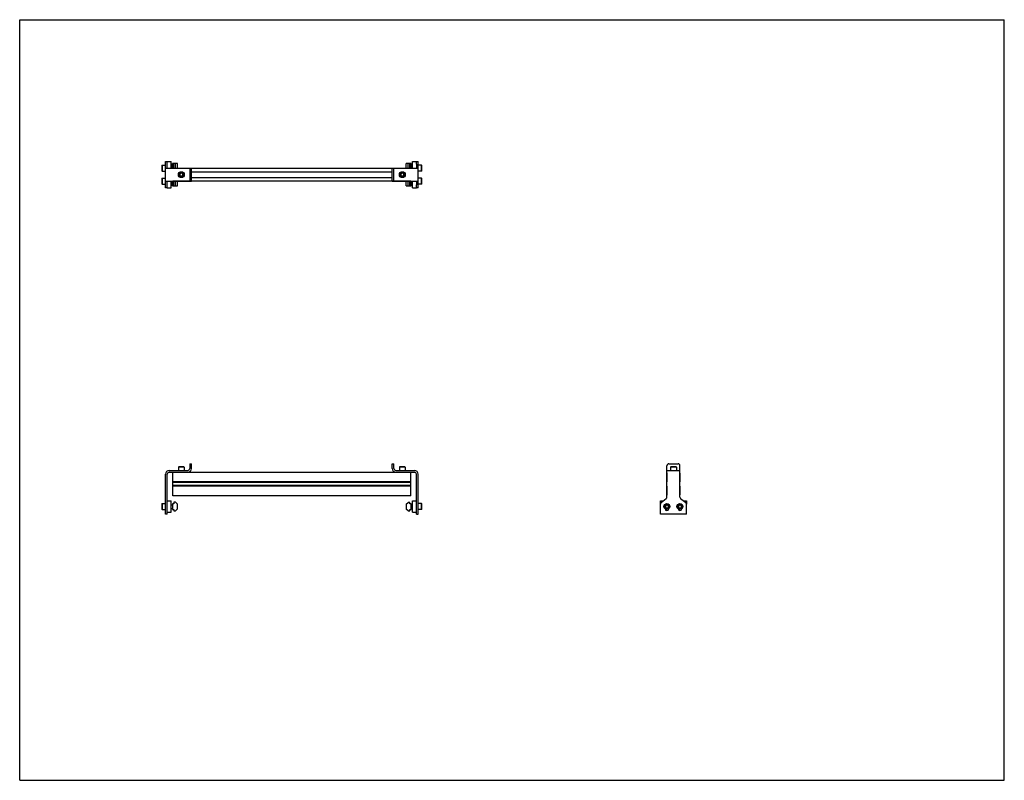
# Model space of a CAD drawing. Header units: inches. Extents: x 0 to 66, y 0 to 51.
import ezdxf

# ---------------------------------------------------------------- set-up
doc = ezdxf.new("R2010")
doc.units = ezdxf.units.IN
doc.header["$LTSCALE"] = 3.63
doc.header["$MEASUREMENT"] = 0
doc.layers.get('0').update_dxf_attribs({"linetype": 'CONTINUOUS'})
for name, color, linetype in [('200626M_1_BL3', 7, 'CONTINUOUS'), ('200626M_1_BL8', 7, 'CONTINUOUS'), ('201937_1_BL1', 7, 'CONTINUOUS'), ('201937_1_BL6', 7, 'CONTINUOUS'), ('202444_1_BL2', 7, 'CONTINUOUS'), ('202444_1_BL7', 7, 'CONTINUOUS'), ('207135_WW_207135_16_1_BL4', 7, 'CONTINUOUS'), ('9206XXM_920614M_1_BL10', 7, 'CONTINUOUS'), ('9206XXM_920614M_1_BL5', 7, 'CONTINUOUS'), ('9206XXM_920620M_1_BL0', 7, 'CONTINUOUS'), ('9206XXM_920620M_1_BL11', 7, 'CONTINUOUS'), ('9206XXM_920620M_1_BL12', 7, 'CONTINUOUS'), ('9206XXM_920620M_1_BL9', 7, 'CONTINUOUS')]:
    doc.layers.add(name, color=color, linetype=linetype)

# ---------------------------------------------------------------- blocks, each defined once
blk = doc.blocks.new('9206XXM_920620M_1_BL0', base_point=(9.888, 29.264))
at = {"layer": '9206XXM_920620M_1_BL0', "color": 7, "linetype": 'CONTINUOUS'}
for p, q in [((9.536, 40.351), (9.556, 40.37)), ((9.536, 40.351), (9.536, 39.996)), ((9.556, 40.37), (9.556, 39.977)), ((9.556, 40.37), (9.773, 40.37)), ((9.536, 39.996), (9.556, 39.977)), ((9.556, 39.977), (9.773, 39.977)), ((10.143, 40.055), (10.239, 40.055)), ((9.536, 18.532), (9.556, 18.551)), ((9.536, 18.532), (9.536, 18.177)), ((9.556, 18.551), (9.556, 18.158)), ((9.556, 18.551), (9.773, 18.551)), ((9.536, 18.177), (9.556, 18.158)), ((9.556, 18.158), (9.773, 18.158)), ((10.143, 18.473), (10.239, 18.473)), ((10.143, 18.236), (10.239, 18.236))]:
    blk.add_line(p, q, dxfattribs=at)
blk = doc.blocks.new('201937_1_BL1', base_point=(10.645, 29.665))
at = {"layer": '201937_1_BL1', "color": 7, "linetype": 'CONTINUOUS'}
for p, q in [((9.773, 39.736), (9.773, 41.486)), ((9.773, 41.486), (9.893, 41.486)), ((9.773, 41.048), (11.518, 41.048)), ((9.893, 41.048), (9.893, 41.302)), ((11.398, 41.048), (11.398, 40.173)), ((11.518, 40.173), (11.518, 41.048)), ((9.773, 40.173), (11.518, 40.173)), ((9.893, 39.736), (9.773, 39.736)), ((9.893, 39.92), (9.893, 40.173)), ((11.398, 21.222), (11.398, 20.902)), ((11.398, 21.222), (11.518, 21.222)), ((11.518, 20.902), (11.518, 21.222)), ((9.773, 17.844), (9.773, 20.532)), ((9.893, 18.729), (9.893, 20.532)), ((10.018, 20.777), (11.273, 20.777)), ((10.018, 20.657), (11.273, 20.657)), ((9.893, 17.844), (9.893, 18.52)), ((9.893, 17.844), (9.773, 17.844))]:
    blk.add_line(p, q, dxfattribs=at)
for centre, radius, start, end in [((10.018, 20.532), 0.245, 90, 180), ((10.018, 20.532), 0.125, 90, 180), ((11.273, 20.902), 0.245, 270, 360), ((11.273, 20.902), 0.125, 270, 360)]:
    blk.add_arc(centre, radius, start, end, dxfattribs=at)
blk = doc.blocks.new('202444_1_BL2', base_point=(10.018, 29.733))
at = {"layer": '202444_1_BL2', "color": 7, "linetype": 'CONTINUOUS'}
for p, q in [((9.893, 41.302), (9.893, 41.486)), ((9.893, 41.486), (10.143, 41.486)), ((10.143, 41.048), (10.143, 41.486)), ((9.893, 39.736), (9.893, 39.92)), ((9.893, 39.736), (10.143, 39.736)), ((10.143, 39.736), (10.143, 40.173)), ((9.893, 17.979), (9.893, 18.729)), ((9.893, 18.729), (10.143, 18.729)), ((10.143, 17.979), (10.143, 18.729)), ((9.893, 17.979), (10.143, 17.979))]:
    blk.add_line(p, q, dxfattribs=at)
blk = doc.blocks.new('200626M_1_BL3', base_point=(10.403, 29.72))
at = {"layer": '200626M_1_BL3', "color": 7, "linetype": 'CONTINUOUS'}
for p, q in [((10.239, 41.048), (10.239, 41.361)), ((10.567, 41.361), (10.239, 41.361)), ((10.339, 41.052), (10.339, 41.361)), ((10.442, 41.052), (10.442, 41.361)), ((10.567, 41.052), (10.567, 41.361)), ((10.239, 39.861), (10.239, 40.173)), ((10.239, 39.861), (10.567, 39.861)), ((10.339, 39.861), (10.339, 40.17)), ((10.442, 39.861), (10.442, 40.17)), ((10.567, 39.861), (10.567, 40.17)), ((10.239, 18.542), (10.239, 18.167)), ((10.339, 18.542), (10.239, 18.542)), ((10.339, 18.645), (10.339, 18.542)), ((10.442, 18.645), (10.339, 18.645)), ((10.442, 18.645), (10.567, 18.52)), ((10.567, 18.204), (10.567, 18.52)), ((10.239, 18.167), (10.339, 18.167)), ((10.339, 18.167), (10.339, 18.079)), ((10.339, 18.079), (10.442, 18.079)), ((10.567, 18.204), (10.442, 18.079))]:
    blk.add_line(p, q, dxfattribs=at)
blk = doc.blocks.new('207135_WW_207135_16_1_BL4', base_point=(27.26, 30.067))
at = {"layer": '207135_WW_207135_16_1_BL4', "color": 7, "linetype": 'CONTINUOUS'}
for p, q in [((10.261, 41.052), (10.261, 41.048)), ((10.261, 41.052), (26.221, 41.052)), ((26.221, 41.048), (26.221, 41.052)), ((11.518, 40.808), (24.964, 40.808)), ((11.518, 40.414), (24.964, 40.414)), ((10.261, 40.173), (10.261, 40.17)), ((26.221, 40.17), (10.261, 40.17)), ((26.221, 40.17), (26.221, 40.173)), ((10.261, 19.082), (10.261, 20.657)), ((11.273, 20.657), (25.209, 20.657)), ((26.221, 19.082), (26.221, 20.657)), ((43.378, 20.595), (43.378, 20.018)), ((44.26, 20.595), (44.26, 20.018)), ((26.221, 20.018), (10.261, 20.018)), ((26.221, 19.982), (10.261, 19.982)), ((26.221, 19.971), (10.261, 19.971)), ((43.382, 20.014), (43.378, 20.018)), ((44.26, 20.018), (44.257, 20.014)), ((26.221, 19.768), (10.261, 19.768)), ((26.221, 19.756), (10.261, 19.756)), ((26.221, 19.72), (10.261, 19.72)), ((43.378, 19.72), (43.382, 19.723)), ((43.378, 19.72), (43.378, 19.145)), ((44.257, 19.723), (44.26, 19.72)), ((44.26, 19.72), (44.26, 19.145)), ((26.221, 19.082), (10.261, 19.082))]:
    blk.add_line(p, q, dxfattribs=at)
for centre, start, end in [((43.441, 20.595), 161.51354, 180), ((44.198, 20.595), 0, 18.48646), ((43.441, 19.145), 180, 198.48646), ((44.198, 19.145), 341.51354, 360)]:
    blk.add_arc(centre, 0.0625, start, end, dxfattribs=at)
blk = doc.blocks.new('9206XXM_920614M_1_BL5', base_point=(10.835, 30.793))
at = {"layer": '9206XXM_920614M_1_BL5', "color": 7, "linetype": 'CONTINUOUS'}
for p, q in [((10.835, 40.725), (10.736, 40.668)), ((10.736, 40.668), (10.736, 40.554)), ((10.736, 40.554), (10.835, 40.497)), ((10.933, 40.668), (10.835, 40.725)), ((10.835, 40.497), (10.933, 40.554)), ((10.933, 40.554), (10.933, 40.668)), ((10.658, 21.014), (10.638, 20.994)), ((10.638, 20.994), (10.638, 20.777)), ((11.032, 20.994), (10.638, 20.994)), ((11.012, 21.014), (10.658, 21.014)), ((11.012, 21.014), (11.032, 20.994)), ((11.032, 20.994), (11.032, 20.777))]:
    blk.add_line(p, q, dxfattribs=at)
for radius in [0.197, 0.177, 0.114]:
    blk.add_circle((10.835, 40.611), radius, dxfattribs=at)
blk = doc.blocks.new('201937_1_BL6', base_point=(34.829, 29.665))
at = {"layer": '201937_1_BL6', "color": 7, "linetype": 'CONTINUOUS'}
for p, q in [((24.964, 41.048), (26.709, 41.048)), ((24.964, 40.173), (24.964, 41.048)), ((25.084, 40.173), (25.084, 41.048)), ((26.589, 41.486), (26.709, 41.486)), ((26.589, 41.302), (26.589, 41.048)), ((26.709, 39.736), (26.709, 41.486)), ((24.964, 40.173), (26.709, 40.173)), ((26.589, 40.173), (26.589, 39.92)), ((26.709, 39.736), (26.589, 39.736)), ((24.964, 21.222), (25.084, 21.222)), ((24.964, 20.902), (24.964, 21.222)), ((25.084, 20.902), (25.084, 21.222)), ((43.507, 21.222), (44.132, 21.222)), ((25.209, 20.777), (26.464, 20.777)), ((25.209, 20.657), (26.464, 20.657)), ((26.589, 18.729), (26.589, 20.532)), ((26.709, 17.844), (26.709, 20.532)), ((43.382, 18.996), (43.382, 21.097)), ((43.382, 20.777), (44.257, 20.777)), ((44.257, 18.996), (44.257, 21.097)), ((26.589, 17.844), (26.589, 18.52)), ((42.944, 17.844), (42.944, 18.52)), ((42.99, 18.617), (43.336, 18.899)), ((44.303, 18.899), (44.648, 18.617)), ((44.694, 17.844), (44.694, 18.52)), ((26.589, 17.844), (26.709, 17.844)), ((44.694, 17.844), (42.944, 17.844))]:
    blk.add_line(p, q, dxfattribs=at)
for centre, radius, start, end in [((43.507, 21.097), 0.125, 90, 180), ((44.132, 21.097), 0.125, 0, 90), ((25.209, 20.902), 0.245, 180, 270), ((25.209, 20.902), 0.125, 180, 270), ((26.464, 20.532), 0.245, 0, 90), ((26.464, 20.532), 0.125, 0, 90), ((43.069, 18.52), 0.125, 129.21445, 180), ((43.257, 18.996), 0.125, 309.21445, 360), ((44.382, 18.996), 0.125, 180, 230.78555), ((44.569, 18.52), 0.125, 0, 50.78555), ((43.382, 18.219), 0.125, 188.35576, 351.64895), ((44.257, 18.219), 0.125, 188.35576, 351.64895)]:
    blk.add_arc(centre, radius, start, end, dxfattribs=at)
blk = doc.blocks.new('202444_1_BL7', base_point=(35.516, 29.733))
at = {"layer": '202444_1_BL7', "color": 7, "linetype": 'CONTINUOUS'}
for p, q in [((26.339, 41.486), (26.589, 41.486)), ((26.339, 41.048), (26.339, 41.486)), ((26.589, 41.302), (26.589, 41.486)), ((26.339, 39.736), (26.339, 40.173)), ((26.339, 39.736), (26.589, 39.736)), ((26.589, 39.736), (26.589, 39.92)), ((26.339, 18.729), (26.589, 18.729)), ((26.339, 17.979), (26.339, 18.729)), ((26.589, 17.979), (26.589, 18.729)), ((42.944, 18.52), (42.944, 18.729)), ((42.944, 18.729), (43.128, 18.729)), ((44.51, 18.729), (44.694, 18.729)), ((44.694, 18.729), (44.694, 18.52)), ((26.339, 17.979), (26.589, 17.979))]:
    blk.add_line(p, q, dxfattribs=at)
blk = doc.blocks.new('200626M_1_BL8', base_point=(26.079, 29.712))
at = {"layer": '200626M_1_BL8', "color": 7, "linetype": 'CONTINUOUS'}
for p, q in [((26.243, 41.361), (25.915, 41.361)), ((25.915, 41.052), (25.915, 41.361)), ((26.04, 41.052), (26.04, 41.361)), ((26.143, 41.052), (26.143, 41.361)), ((26.243, 41.048), (26.243, 41.361)), ((25.915, 39.861), (25.915, 40.17)), ((25.915, 39.861), (26.243, 39.861)), ((26.04, 39.861), (26.04, 40.17)), ((26.143, 39.861), (26.143, 40.17)), ((26.243, 39.861), (26.243, 40.173)), ((25.915, 18.505), (26.04, 18.63)), ((25.915, 18.505), (25.915, 18.189)), ((26.143, 18.63), (26.04, 18.63)), ((26.143, 18.542), (26.143, 18.63)), ((26.243, 18.542), (26.143, 18.542)), ((26.243, 18.167), (26.243, 18.542)), ((26.04, 18.064), (25.915, 18.189)), ((26.04, 18.064), (26.143, 18.064)), ((26.143, 18.167), (26.243, 18.167)), ((26.143, 18.064), (26.143, 18.167))]:
    blk.add_line(p, q, dxfattribs=at)
blk = doc.blocks.new('9206XXM_920620M_1_BL9', base_point=(34.911, 29.264))
at = {"layer": '9206XXM_920620M_1_BL9', "color": 7, "linetype": 'CONTINUOUS'}
for p, q in [((26.925, 40.37), (26.709, 40.37)), ((26.945, 40.351), (26.925, 40.37)), ((26.925, 39.977), (26.925, 40.37)), ((26.945, 39.996), (26.945, 40.351)), ((26.339, 40.055), (26.243, 40.055)), ((26.925, 39.977), (26.709, 39.977)), ((26.945, 39.996), (26.925, 39.977)), ((26.925, 18.551), (26.709, 18.551)), ((26.945, 18.532), (26.925, 18.551)), ((26.925, 18.158), (26.925, 18.551)), ((26.945, 18.177), (26.945, 18.532)), ((26.339, 18.473), (26.243, 18.473)), ((26.339, 18.236), (26.243, 18.236)), ((26.925, 18.158), (26.709, 18.158)), ((26.945, 18.177), (26.925, 18.158)), ((43.382, 18.468), (43.283, 18.411)), ((43.283, 18.411), (43.283, 18.298)), ((43.283, 18.298), (43.382, 18.241)), ((43.48, 18.411), (43.382, 18.468)), ((43.382, 18.241), (43.48, 18.298)), ((43.48, 18.298), (43.48, 18.411))]:
    blk.add_line(p, q, dxfattribs=at)
for radius in [0.197, 0.177, 0.114]:
    blk.add_circle((43.382, 18.354), radius, dxfattribs=at)
blk = doc.blocks.new('9206XXM_920614M_1_BL10', base_point=(34.733, 30.793))
at = {"layer": '9206XXM_920614M_1_BL10', "color": 7, "linetype": 'CONTINUOUS'}
for p, q in [((25.647, 40.725), (25.548, 40.668)), ((25.548, 40.668), (25.548, 40.554)), ((25.548, 40.554), (25.647, 40.497)), ((25.745, 40.668), (25.647, 40.725)), ((25.647, 40.497), (25.745, 40.554)), ((25.745, 40.554), (25.745, 40.668)), ((25.47, 21.014), (25.45, 20.994)), ((25.844, 20.994), (25.45, 20.994)), ((25.45, 20.994), (25.45, 20.777)), ((25.824, 21.014), (25.47, 21.014)), ((25.824, 21.014), (25.844, 20.994)), ((25.844, 20.994), (25.844, 20.777)), ((43.642, 21.014), (43.622, 20.994)), ((43.622, 20.994), (43.622, 20.777)), ((44.016, 20.994), (43.622, 20.994)), ((43.996, 21.014), (43.642, 21.014)), ((43.996, 21.014), (44.016, 20.994)), ((44.016, 20.994), (44.016, 20.777))]:
    blk.add_line(p, q, dxfattribs=at)
for radius in [0.197, 0.177, 0.114]:
    blk.add_circle((25.647, 40.611), radius, dxfattribs=at)
blk = doc.blocks.new('9206XXM_920620M_1_BL11', base_point=(9.888, 41.048))
at = {"layer": '9206XXM_920620M_1_BL11', "color": 7, "linetype": 'CONTINUOUS'}
for p, q in [((9.536, 41.226), (9.556, 41.245)), ((9.536, 41.226), (9.536, 40.871)), ((9.556, 41.245), (9.556, 40.852)), ((9.556, 41.245), (9.773, 41.245)), ((10.143, 41.167), (10.239, 41.167)), ((9.536, 40.871), (9.556, 40.852)), ((9.556, 40.852), (9.773, 40.852))]:
    blk.add_line(p, q, dxfattribs=at)
blk = doc.blocks.new('9206XXM_920620M_1_BL12', base_point=(35.348, 29.701))
at = {"layer": '9206XXM_920620M_1_BL12', "color": 7, "linetype": 'CONTINUOUS'}
for p, q in [((26.339, 41.167), (26.243, 41.167)), ((26.925, 41.245), (26.709, 41.245)), ((26.945, 41.226), (26.925, 41.245)), ((26.925, 40.852), (26.925, 41.245)), ((26.945, 40.871), (26.945, 41.226)), ((26.925, 40.852), (26.709, 40.852)), ((26.945, 40.871), (26.925, 40.852)), ((44.257, 18.468), (44.158, 18.411)), ((44.158, 18.411), (44.158, 18.298)), ((44.158, 18.298), (44.257, 18.241)), ((44.355, 18.411), (44.257, 18.468)), ((44.257, 18.241), (44.355, 18.298)), ((44.355, 18.298), (44.355, 18.411))]:
    blk.add_line(p, q, dxfattribs=at)
for radius in [0.197, 0.177, 0.114]:
    blk.add_circle((44.257, 18.354), radius, dxfattribs=at)

msp = doc.modelspace()

# ---------------------------------------------------------------- linework, layer by layer
at = {"color": 7, "linetype": 'CONTINUOUS'}
for p, q in [((0, 0), (0, 51)), ((0, 51), (66, 51)), ((66, 0), (66, 51)), ((0, 0), (66, 0))]:
    msp.add_line(p, q, dxfattribs=at)

# ---------------------------------------------------------------- block references
at = {"layer": '200626M_1_BL3'}
msp.add_blockref('200626M_1_BL3', (10.403, 29.72), dxfattribs=at)
at = {"layer": '200626M_1_BL8'}
msp.add_blockref('200626M_1_BL8', (26.079, 29.712), dxfattribs=at)
at = {"layer": '201937_1_BL1'}
msp.add_blockref('201937_1_BL1', (10.645, 29.665), dxfattribs=at)
at = {"layer": '201937_1_BL6'}
msp.add_blockref('201937_1_BL6', (34.829, 29.665), dxfattribs=at)
at = {"layer": '202444_1_BL2'}
msp.add_blockref('202444_1_BL2', (10.018, 29.733), dxfattribs=at)
at = {"layer": '202444_1_BL7'}
msp.add_blockref('202444_1_BL7', (35.516, 29.733), dxfattribs=at)
at = {"layer": '207135_WW_207135_16_1_BL4'}
msp.add_blockref('207135_WW_207135_16_1_BL4', (27.26, 30.067), dxfattribs=at)
at = {"layer": '9206XXM_920614M_1_BL10'}
msp.add_blockref('9206XXM_920614M_1_BL10', (34.733, 30.793), dxfattribs=at)
at = {"layer": '9206XXM_920614M_1_BL5'}
msp.add_blockref('9206XXM_920614M_1_BL5', (10.835, 30.793), dxfattribs=at)
at = {"layer": '9206XXM_920620M_1_BL0'}
msp.add_blockref('9206XXM_920620M_1_BL0', (9.888, 29.264), dxfattribs=at)
at = {"layer": '9206XXM_920620M_1_BL11'}
msp.add_blockref('9206XXM_920620M_1_BL11', (9.888, 41.048), dxfattribs=at)
at = {"layer": '9206XXM_920620M_1_BL12'}
msp.add_blockref('9206XXM_920620M_1_BL12', (35.348, 29.701), dxfattribs=at)
at = {"layer": '9206XXM_920620M_1_BL9'}
msp.add_blockref('9206XXM_920620M_1_BL9', (34.911, 29.264), dxfattribs=at)

doc.saveas('drawing.dxf')
